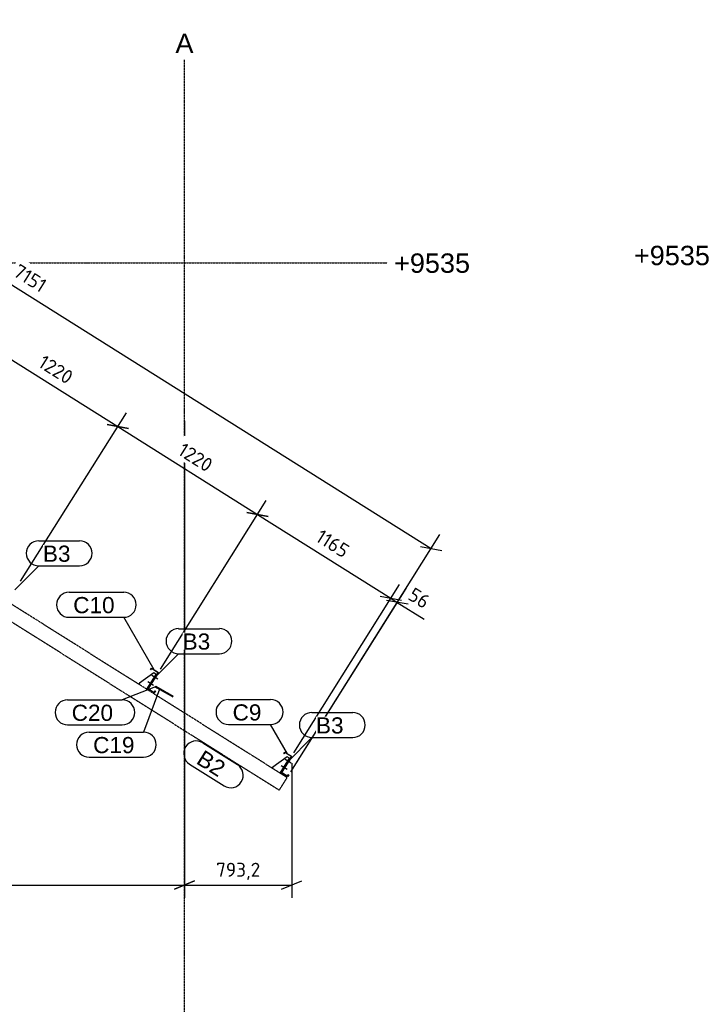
# Model space of a CAD drawing. Header units: millimetres. Extents: x -4888 to 73862, y -29046 to 15504.
# Tile 4 of 111: x 13483 to 21000, y -18129 to -7211. Entities that reach past the tile are written whole.
import ezdxf

# ---------------------------------------------------------------- set-up
doc = ezdxf.new("R2010")
doc.units = ezdxf.units.MM
doc.linetypes.add('DXK_LINE_DOT3', pattern=[5.9187, 2.979, -0.9799, 0.9799, -0.9799])
doc.linetypes.add('DXK_LINE_DOT6', pattern=[6.9771, 2.979, -1.0191, 1.9599, -1.0191])
doc.styles.add('Arial', font='ARIAL.TTF', dxfattribs={"height": 0.2})
doc.styles.add('ISOCPEUR', font='ISOCPEUR.TTF', dxfattribs={"height": 0.2})

# ---------------------------------------------------------------- blocks, each defined once
blk = doc.blocks.new('Part-1953139-23832 - 23829')
at = {"color": 3, "linetype": 'Continuous'}
for p, q in [((16386, -15560), (16498, -15382)), ((16501, -15381), (16389, -15559)), ((16414, -15351), (16425, -15333)), ((16416, -15352), (16414, -15351)), ((16426, -15336), (16416, -15352)), ((16425, -15333), (16501, -15381)), ((16498, -15382), (16426, -15336)), ((16456, -15604), (16386, -15560)), ((16389, -15559), (16455, -15601)), ((16455, -15601), (16466, -15582)), ((16468, -15584), (16456, -15604)), ((16466, -15582), (16468, -15584))]:
    blk.add_line(p, q, dxfattribs=at)
blk = doc.blocks.new('Part-1953139-23833 - 23829')
at = {"color": 3, "linetype": 'Continuous'}
for p, q in [((14934, -14421), (14945, -14403)), ((14946, -14406), (14936, -14422)), ((14945, -14403), (15022, -14451)), ((15018, -14452), (14946, -14406)), ((14906, -14630), (15018, -14452)), ((15022, -14451), (14910, -14629)), ((14936, -14422), (14934, -14421)), ((14910, -14629), (14975, -14670)), ((14976, -14674), (14906, -14630)), ((14975, -14670), (14987, -14652)), ((14989, -14653), (14976, -14674)), ((14987, -14652), (14989, -14653))]:
    blk.add_line(p, q, dxfattribs=at)
blk = doc.blocks.new('Part-1953139-23913 - 23829')
at = {"color": 8, "linetype": 'DXK_LINE_DOT6'}
for p, q in [((16450, -15615), (7381, -9913)), ((7381, -10108), (16362, -15754)), ((16362, -15754), (16450, -15615))]:
    blk.add_line(p, q, dxfattribs=at)
blk = doc.blocks.new('Bolt-1953139-23917 - 23829')
at = {"color": 5, "linetype": 'Continuous'}
for p, q in [((16449, -15525), (16385, -15485)), ((16426, -15495), (16420, -15491)), ((16428, -15496), (16426, -15495)), ((16412, -15518), (16406, -15514)), ((16414, -15519), (16412, -15518))]:
    blk.add_line(p, q, dxfattribs=at)
blk = doc.blocks.new('Bolt-1953139-23918 - 23829')
at = {"color": 5, "linetype": 'Continuous'}
for p, q in [((16493, -15454), (16430, -15414)), ((16457, -15447), (16450, -15443)), ((16459, -15448), (16457, -15447)), ((16471, -15424), (16465, -15420)), ((16473, -15425), (16471, -15424))]:
    blk.add_line(p, q, dxfattribs=at)
blk = doc.blocks.new('Part-1953139-23919 - 23829')
at = {"color": 3, "linetype": 'Continuous'}
for p, q in [((16373, -15566), (16477, -15401)), ((16477, -15401), (16483, -15405)), ((16379, -15570), (16386, -15560))]:
    blk.add_line(p, q, dxfattribs=at)
blk = doc.blocks.new('Bolt-1953139-23920 - 23829')
at = {"color": 5, "linetype": 'Continuous'}
for p, q in [((16449, -15525), (16385, -15485)), ((16426, -15495), (16420, -15491)), ((16428, -15496), (16426, -15495)), ((16412, -15518), (16406, -15514)), ((16414, -15519), (16412, -15518))]:
    blk.add_line(p, q, dxfattribs=at)
blk = doc.blocks.new('Bolt-1953139-23921 - 23829')
at = {"color": 5, "linetype": 'Continuous'}
for p, q in [((16493, -15454), (16430, -15414)), ((16457, -15447), (16450, -15443)), ((16459, -15448), (16457, -15447)), ((16471, -15424), (16465, -15420)), ((16473, -15425), (16471, -15424))]:
    blk.add_line(p, q, dxfattribs=at)
blk = doc.blocks.new('Part-1953139-23922 - 23829')
at = {"color": 3, "linetype": 'Continuous'}
for p, q in [((14893, -14636), (14997, -14471)), ((14997, -14471), (15004, -14475)), ((14900, -14640), (14906, -14630))]:
    blk.add_line(p, q, dxfattribs=at)
blk = doc.blocks.new('Bolt-1953139-23923 - 23829')
at = {"color": 5, "linetype": 'Continuous'}
for p, q in [((14969, -14595), (14906, -14555)), ((14933, -14588), (14926, -14584)), ((14935, -14589), (14933, -14588)), ((14947, -14565), (14941, -14561)), ((14949, -14566), (14947, -14565))]:
    blk.add_line(p, q, dxfattribs=at)
blk = doc.blocks.new('Bolt-1953139-23924 - 23829')
at = {"color": 5, "linetype": 'Continuous'}
for p, q in [((15014, -14524), (14951, -14484)), ((14977, -14517), (14971, -14513)), ((14979, -14518), (14977, -14517)), ((14992, -14494), (14985, -14490)), ((14994, -14495), (14992, -14494))]:
    blk.add_line(p, q, dxfattribs=at)
blk = doc.blocks.new('Bolt-1953139-23925 - 23829')
at = {"color": 5, "linetype": 'Continuous'}
for p, q in [((14969, -14595), (14906, -14555)), ((14933, -14588), (14926, -14584)), ((14935, -14589), (14933, -14588)), ((14947, -14565), (14941, -14561)), ((14949, -14566), (14947, -14565))]:
    blk.add_line(p, q, dxfattribs=at)
blk = doc.blocks.new('Bolt-1953139-23926 - 23829')
at = {"color": 5, "linetype": 'Continuous'}
for p, q in [((15014, -14524), (14951, -14484)), ((14977, -14517), (14971, -14513)), ((14979, -14518), (14977, -14517)), ((14992, -14494), (14985, -14490)), ((14994, -14495), (14992, -14494))]:
    blk.add_line(p, q, dxfattribs=at)
blk = doc.blocks.new('Part-1953139-23862 - 23829')
at = {"color": 3, "linetype": 'Continuous'}
for p, q in [((15005, -14617), (15006, -14614)), ((15006, -14618), (15005, -14617)), ((15006, -14614), (15008, -14612)), ((15006, -14618), (15131, -14689)), ((15008, -14612), (15010, -14612)), ((15010, -14612), (15135, -14683)), ((15131, -14681), (15128, -14683)), ((15128, -14683), (15128, -14686)), ((15128, -14686), (15131, -14689)), ((15135, -14683), (15131, -14681)), ((15131, -14689), (15135, -14690)), ((15138, -14686), (15135, -14683)), ((15135, -14690), (15138, -14689)), ((15138, -14689), (15138, -14686))]:
    blk.add_line(p, q, dxfattribs=at)
blk = doc.blocks.new('Part-1953139-23927 - 23829')
at = {"color": 3, "linetype": 'Continuous'}
for p, q in [((16451, -15385), (16292, -15498)), ((16477, -15401), (16451, -15385)), ((16292, -15498), (16284, -15510))]:
    blk.add_line(p, q, dxfattribs=at)
blk = doc.blocks.new('Part-1953139-23863 - 23829')
at = {"color": 3, "linetype": 'Continuous'}
for p, q in [((14990, -14605), (14989, -14607)), ((14989, -14607), (14991, -14610)), ((14992, -14603), (14990, -14605)), ((14991, -14610), (15006, -14618)), ((14991, -14610), (14993, -14610)), ((14994, -14603), (14992, -14603)), ((14993, -14610), (14995, -14608)), ((14994, -14603), (15187, -14712)), ((14996, -14605), (14994, -14603)), ((14995, -14608), (14996, -14605)), ((15131, -14689), (15183, -14718))]:
    blk.add_line(p, q, dxfattribs=at)
blk = doc.blocks.new('Part-1953139-23928 - 23829')
at = {"color": 3, "linetype": 'Continuous'}
for p, q in [((14972, -14455), (14813, -14567)), ((14997, -14471), (14972, -14455)), ((14813, -14567), (14805, -14580))]:
    blk.add_line(p, q, dxfattribs=at)
blk = doc.blocks.new('GridLine-1953139-23867 - 23829')
at = {"color": 174, "linetype": 'DXK_LINE_DOT3'}
blk.add_line((15311, -26458), (15311, -7656), dxfattribs=at)
at = {"color": 136, "linetype": 'Continuous', "style": 'Arial'}
blk.add_text('A', height=215, dxfattribs=at).set_placement((15211, -7581))
blk = doc.blocks.new('GridLine-1953139-23870 - 23829')
at = {"color": 174, "linetype": 'DXK_LINE_DOT3'}
blk.add_line((-2824, -9906), (17561, -9906), dxfattribs=at)
at = {"color": 136, "linetype": 'Continuous', "style": 'Arial'}
blk.add_text('+9535', height=214.9, dxfattribs=at).set_placement((17636, -10018))
blk = doc.blocks.new('GridLine-1953139-25062 - 24998')
at = {"color": 136, "linetype": 'Continuous', "style": 'Arial'}
blk.add_text('+9535', height=214.9, dxfattribs=at).set_placement((20297, -9933))
blk = doc.blocks.new('StraightDimension-1953139-24152 - 23829')
at = {"color": 5, "linetype": 'Continuous'}
for p, q in [((15311, -11658), (15311, -16950)), ((-574, -16806), (15311, -16806)), ((15199, -16851), (15424, -16761))]:
    blk.add_line(p, q, dxfattribs=at)
blk = doc.blocks.new('StraightDimension-1953139-25548 - 23829')
at = {"color": 5, "linetype": 'Continuous'}
for p, q in [((7409, -9842), (9062, -7211)), ((9085, -7388), (8846, -7344)), ((8965, -7366), (18047, -13075)), ((16490, -15551), (18144, -12921)), ((17928, -13053), (18166, -13097))]:
    blk.add_line(p, q, dxfattribs=at)
at = {"color": 0}
blk.add_wipeout([(13724, -10291), (13858, -10077), (13482, -9841), (13348, -10055)], dxfattribs=at)
at = {"color": 5, "style": 'ISOCPEUR'}
blk.add_text('7151', height=154.7, rotation=-32.1544, dxfattribs=at).set_placement((13398, -10043))
blk = doc.blocks.new('StraightDimension-1953139-24151 - 23829')
at = {"color": 5, "linetype": 'Continuous'}
for p, q in [((15311, -11658), (15311, -16950)), ((16501, -15456), (16501, -16950)), ((15424, -16761), (15199, -16851)), ((15311, -16806), (16501, -16806)), ((16389, -16851), (16614, -16761))]:
    blk.add_line(p, q, dxfattribs=at)
at = {"color": 0}
blk.add_wipeout([(16186, -16750), (16186, -16498), (15626, -16498), (15626, -16750)], dxfattribs=at)
at = {"color": 5, "style": 'ISOCPEUR'}
blk.add_text('793,2', height=154.7, dxfattribs=at).set_placement((15662, -16714))
blk = doc.blocks.new('StraightDimension-1953139-24655 - 23829')
at = {"color": 5, "linetype": 'Continuous'}
for p, q in [((16490, -15551), (17769, -13517)), ((16523, -15342), (17698, -13473)), ((17482, -13605), (17720, -13649)), ((17601, -13627), (17672, -13672)), ((17791, -13693), (17552, -13650))]:
    blk.add_line(p, q, dxfattribs=at)
at = {"color": 0}
blk.add_wipeout([(17973, -13795), (18107, -13581), (17862, -13428), (17728, -13641)], dxfattribs=at)
at = {"color": 5, "linetype": 'Continuous'}
blk.add_line((17672, -13672), (17970, -13859), dxfattribs=at)
blk.add_line((17672, -13672), (17970, -13859), dxfattribs=at)
at = {"color": 5, "style": 'ISOCPEUR'}
blk.add_text('56', height=154.7, rotation=-32.1544, dxfattribs=at).set_placement((17778, -13630))
blk = doc.blocks.new('StraightDimension-1953139-24656 - 23829')
at = {"color": 5, "linetype": 'Continuous'}
for p, q in [((15044, -14411), (16218, -12543)), ((16240, -12719), (16002, -12675)), ((16121, -12697), (17601, -13627)), ((16523, -15342), (17698, -13473)), ((17482, -13605), (17720, -13649))]:
    blk.add_line(p, q, dxfattribs=at)
at = {"color": 0}
blk.add_wipeout([(17079, -13233), (17213, -13019), (16837, -12783), (16703, -12996)], dxfattribs=at)
at = {"color": 5, "style": 'ISOCPEUR'}
blk.add_text('1165', height=154.7, rotation=-32.1544, dxfattribs=at).set_placement((16753, -12985))
blk = doc.blocks.new('StraightDimension-1953139-24657 - 23829')
at = {"color": 5, "linetype": 'Continuous'}
for p, q in [((13494, -13437), (14669, -11569)), ((14691, -11745), (14453, -11701)), ((14572, -11723), (16121, -12697)), ((15044, -14411), (16218, -12543)), ((16002, -12675), (16240, -12719))]:
    blk.add_line(p, q, dxfattribs=at)
at = {"color": 0}
blk.add_wipeout([(15578, -12289), (15712, -12075), (15310, -11823), (15176, -12036)], dxfattribs=at)
at = {"color": 5, "style": 'ISOCPEUR'}
blk.add_text('1220', height=154.7, rotation=-32.1544, dxfattribs=at).set_placement((15225, -12025))
blk = doc.blocks.new('StraightDimension-1953139-24658 - 23829')
at = {"color": 5, "linetype": 'Continuous'}
for p, q in [((11945, -12464), (13120, -10595)), ((13142, -10771), (12904, -10727)), ((13023, -10749), (14572, -11723)), ((13494, -13437), (14669, -11569)), ((14453, -11701), (14691, -11745))]:
    blk.add_line(p, q, dxfattribs=at)
at = {"color": 0}
blk.add_wipeout([(14028, -11315), (14162, -11101), (13760, -10849), (13626, -11062)], dxfattribs=at)
at = {"color": 5, "style": 'ISOCPEUR'}
blk.add_text('1220', height=154.7, rotation=-32.1544, dxfattribs=at).set_placement((13676, -11051))
blk = doc.blocks.new('Mark-1953139-24003 - 23829')
at = {"color": 0}
blk.add_wipeout([(15689, -15614), (15788, -15456), (15530, -15293), (15430, -15452)], dxfattribs=at)
blk.add_wipeout([(15689, -15614), (15788, -15456), (15530, -15293), (15430, -15452)], dxfattribs=at)
at = {"color": 136, "linetype": 'Continuous'}
for p, q in [((15515, -15231), (15898, -15471)), ((15368, -15466), (15750, -15706))]:
    blk.add_line(p, q, dxfattribs=at)
for centre, start, end in [((15442, -15348), 57.8442, 237.8442), ((15824, -15589), 237.8442, 57.8442)]:
    blk.add_arc(centre, 139, start, end, dxfattribs=at)
at = {"color": 2, "style": 'Arial'}
blk.add_text('B2', height=179.1, rotation=-32.1544, dxfattribs=at).set_placement((15430, -15452))
blk = doc.blocks.new('Mark-1953139-24006 - 23829')
at = {"color": 136, "linetype": 'Continuous'}
blk.add_arc((17177, -15032), 139, 270, 90, dxfattribs=at)
at = {"color": 0}
blk.add_wipeout([(17076, -15126), (17076, -14939), (16770, -14939), (16770, -15126)], dxfattribs=at)
blk.add_wipeout([(17076, -15126), (17076, -14939), (16770, -14939), (16770, -15126)], dxfattribs=at)
at = {"color": 136, "linetype": 'Continuous'}
for p, q in [((16725, -14894), (17177, -14894)), ((16460, -15436), (16725, -15171)), ((16725, -15171), (17177, -15171))]:
    blk.add_line(p, q, dxfattribs=at)
blk.add_arc((16725, -15032), 139, 90, 270, dxfattribs=at)
at = {"color": 2, "style": 'Arial'}
blk.add_text('B3', height=179.1, dxfattribs=at).set_placement((16770, -15126))
blk = doc.blocks.new('Mark-1953139-24007 - 23829')
at = {"color": 136, "linetype": 'Continuous'}
blk.add_arc((15698, -14102), 139, 270, 90, dxfattribs=at)
at = {"color": 0}
blk.add_wipeout([(15596, -14196), (15596, -14009), (15291, -14009), (15291, -14196)], dxfattribs=at)
blk.add_wipeout([(15596, -14196), (15596, -14009), (15291, -14009), (15291, -14196)], dxfattribs=at)
at = {"color": 136, "linetype": 'Continuous'}
for p, q in [((15246, -13964), (15698, -13964)), ((14981, -14506), (15246, -14241)), ((15246, -14241), (15698, -14241))]:
    blk.add_line(p, q, dxfattribs=at)
blk.add_arc((15246, -14102), 139, 90, 270, dxfattribs=at)
at = {"color": 2, "style": 'Arial'}
blk.add_text('B3', height=179.1, dxfattribs=at).set_placement((15291, -14196))
blk = doc.blocks.new('Mark-1953139-24011 - 23829')
at = {"color": 136, "linetype": 'Continuous'}
blk.add_arc((14148, -13128), 139, 270, 90, dxfattribs=at)
at = {"color": 0}
blk.add_wipeout([(14047, -13222), (14047, -13035), (13741, -13035), (13741, -13222)], dxfattribs=at)
blk.add_wipeout([(14047, -13222), (14047, -13035), (13741, -13035), (13741, -13222)], dxfattribs=at)
at = {"color": 136, "linetype": 'Continuous'}
for p, q in [((13696, -12990), (14148, -12990)), ((13431, -13532), (13696, -13267)), ((13696, -13267), (14148, -13267))]:
    blk.add_line(p, q, dxfattribs=at)
blk.add_arc((13696, -13128), 139, 90, 270, dxfattribs=at)
at = {"color": 2, "style": 'Arial'}
blk.add_text('B3', height=179.1, dxfattribs=at).set_placement((13741, -13222))
blk = doc.blocks.new('Mark-1953139-24250 - 23829')
at = {"color": 136, "linetype": 'Continuous'}
blk.add_line((16454, -15352), (16266, -15027), dxfattribs=at)
blk.add_arc((16266, -14888), 139, 270, 90, dxfattribs=at)
at = {"color": 0}
blk.add_wipeout([(16165, -14982), (16165, -14795), (15845, -14795), (15845, -14982)], dxfattribs=at)
blk.add_wipeout([(16165, -14982), (16165, -14795), (15845, -14795), (15845, -14982)], dxfattribs=at)
at = {"color": 136, "linetype": 'Continuous'}
for p, q in [((15800, -14750), (16266, -14750)), ((15800, -15027), (16266, -15027))]:
    blk.add_line(p, q, dxfattribs=at)
blk.add_arc((15800, -14888), 139, 90, 270, dxfattribs=at)
at = {"color": 2, "style": 'Arial'}
blk.add_text('C9', height=179.1, dxfattribs=at).set_placement((15845, -14982))
blk = doc.blocks.new('Mark-1953139-24251 - 23829')
at = {"color": 136, "linetype": 'Continuous'}
blk.add_line((14974, -14422), (14637, -13837), dxfattribs=at)
blk.add_arc((14637, -13699), 139, 270, 90, dxfattribs=at)
at = {"color": 0}
blk.add_wipeout([(14535, -13792), (14535, -13605), (14077, -13605), (14077, -13792)], dxfattribs=at)
blk.add_wipeout([(14535, -13792), (14535, -13605), (14077, -13605), (14077, -13792)], dxfattribs=at)
at = {"color": 136, "linetype": 'Continuous'}
for p, q in [((14032, -13560), (14637, -13560)), ((14032, -13837), (14637, -13837))]:
    blk.add_line(p, q, dxfattribs=at)
blk.add_arc((14032, -13699), 139, 90, 270, dxfattribs=at)
at = {"color": 2, "style": 'Arial'}
blk.add_text('C10', height=179.1, dxfattribs=at).set_placement((14077, -13792))
blk = doc.blocks.new('Mark-1953139-24266 - 23829')
at = {"color": 136, "linetype": 'Continuous'}
blk.add_line((15035, -14633), (14858, -15112), dxfattribs=at)
blk.add_arc((14858, -15250), 139, 270, 90, dxfattribs=at)
at = {"color": 0}
blk.add_wipeout([(14757, -15344), (14757, -15157), (14298, -15157), (14298, -15344)], dxfattribs=at)
blk.add_wipeout([(14757, -15344), (14757, -15157), (14298, -15157), (14298, -15344)], dxfattribs=at)
at = {"color": 136, "linetype": 'Continuous'}
for p, q in [((14253, -15112), (14858, -15112)), ((14253, -15389), (14858, -15389))]:
    blk.add_line(p, q, dxfattribs=at)
blk.add_arc((14253, -15250), 139, 90, 270, dxfattribs=at)
at = {"color": 2, "style": 'Arial'}
blk.add_text('C19', height=179.1, dxfattribs=at).set_placement((14298, -15344))
blk = doc.blocks.new('Mark-1953139-24267 - 23829')
at = {"color": 136, "linetype": 'Continuous'}
blk.add_line((14991, -14609), (14620, -14753), dxfattribs=at)
blk.add_arc((14620, -14892), 139, 270, 90, dxfattribs=at)
at = {"color": 0}
blk.add_wipeout([(14519, -14986), (14519, -14798), (14060, -14798), (14060, -14986)], dxfattribs=at)
blk.add_wipeout([(14519, -14986), (14519, -14798), (14060, -14798), (14060, -14986)], dxfattribs=at)
at = {"color": 136, "linetype": 'Continuous'}
for p, q in [((14015, -14753), (14620, -14753)), ((14015, -15031), (14620, -15031))]:
    blk.add_line(p, q, dxfattribs=at)
blk.add_arc((14015, -14892), 139, 90, 270, dxfattribs=at)
at = {"color": 2, "style": 'Arial'}
blk.add_text('C20', height=179.1, dxfattribs=at).set_placement((14060, -14986))

msp = doc.modelspace()

# ---------------------------------------------------------------- block references
for name in ['GridLine-1953139-23867 - 23829', 'GridLine-1953139-25062 - 24998', 'GridLine-1953139-23870 - 23829', 'Part-1953139-23913 - 23829', 'Part-1953139-23833 - 23829', 'Part-1953139-23928 - 23829', 'Part-1953139-23922 - 23829', 'Bolt-1953139-23924 - 23829', 'Bolt-1953139-23926 - 23829', 'Bolt-1953139-23923 - 23829', 'Bolt-1953139-23925 - 23829', 'Part-1953139-23863 - 23829', 'Part-1953139-23862 - 23829', 'Part-1953139-23927 - 23829', 'Part-1953139-23832 - 23829', 'Part-1953139-23919 - 23829', 'Bolt-1953139-23917 - 23829', 'Bolt-1953139-23920 - 23829', 'Bolt-1953139-23918 - 23829', 'Bolt-1953139-23921 - 23829']:
    msp.add_blockref(name, (0, 0))

# ---------------------------------------------------------------- next in the draw order: block references
msp.add_blockref('StraightDimension-1953139-24152 - 23829', (0, 0))

# ---------------------------------------------------------------- next in the draw order: block references
msp.add_blockref('StraightDimension-1953139-25548 - 23829', (0, 0))

# ---------------------------------------------------------------- next in the draw order: block references
msp.add_blockref('StraightDimension-1953139-24151 - 23829', (0, 0))

# ---------------------------------------------------------------- next in the draw order: block references
msp.add_blockref('StraightDimension-1953139-24655 - 23829', (0, 0))

# ---------------------------------------------------------------- next in the draw order: block references
msp.add_blockref('StraightDimension-1953139-24656 - 23829', (0, 0))

# ---------------------------------------------------------------- next in the draw order: block references
for name in ['StraightDimension-1953139-24657 - 23829', 'Mark-1953139-24266 - 23829', 'Mark-1953139-24006 - 23829', 'Mark-1953139-24003 - 23829']:
    msp.add_blockref(name, (0, 0))

# ---------------------------------------------------------------- next in the draw order: block references
for name in ['StraightDimension-1953139-24658 - 23829', 'Mark-1953139-24007 - 23829', 'Mark-1953139-24267 - 23829', 'Mark-1953139-24250 - 23829']:
    msp.add_blockref(name, (0, 0))

# ---------------------------------------------------------------- next in the draw order: block references
msp.add_blockref('Mark-1953139-24011 - 23829', (0, 0))

# ---------------------------------------------------------------- next in the draw order: block references
msp.add_blockref('Mark-1953139-24251 - 23829', (0, 0))

doc.saveas('drawing.dxf')
